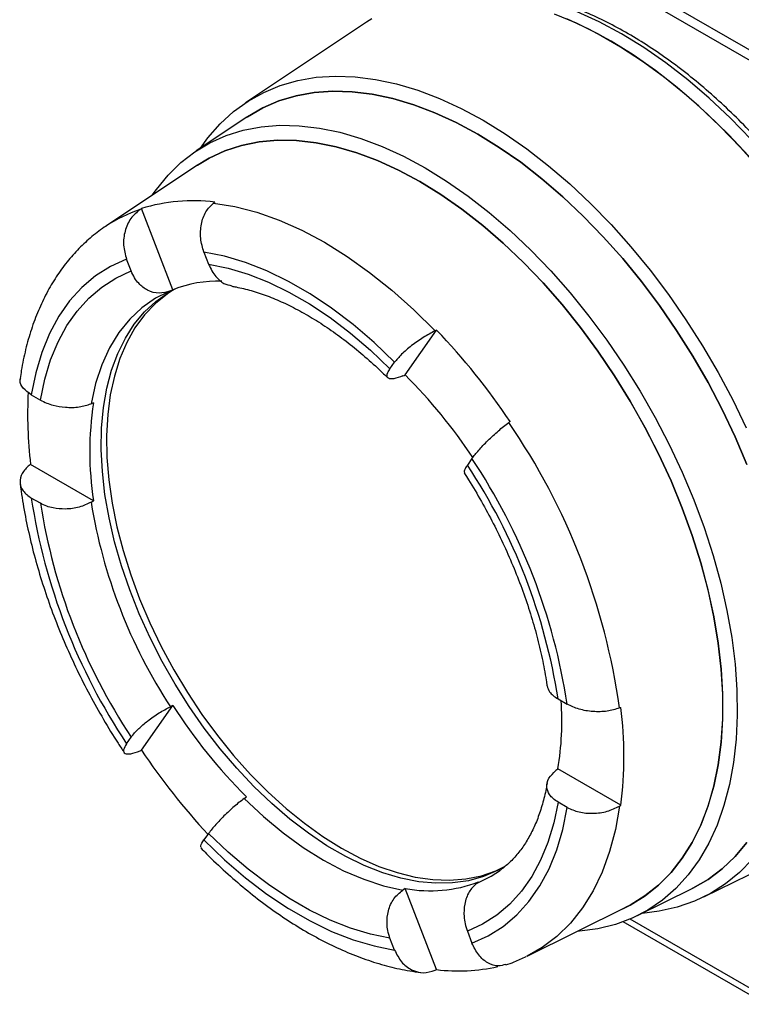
# Model space of a CAD drawing. Header units: inches. Extents: x -9.5 to 26.3, y -12.1 to 25.2.
# Tile 7 of 9: x 14.3 to 19.2, y 14 to 20.5. Entities that reach past the tile are written whole.
import ezdxf

# ---------------------------------------------------------------- set-up
doc = ezdxf.new("R2010")
doc.units = ezdxf.units.IN
doc.header["$MEASUREMENT"] = 0

msp = doc.modelspace()

# ---------------------------------------------------------------- linework, layer by layer
at = {"color": 7, "linetype": 'Continuous', "lineweight": 25}
for p, q in [((20.3657, 19.6717), (15.5362, 22.4598)), ((20.3414, 19.6176), (15.5119, 22.4056)), ((16.6555, 20.5244), (15.8471, 19.9858)), ((15.8567, 19.8902), (15.5181, 19.6646)), ((15.5278, 19.5699), (14.9154, 19.162)), ((15.363, 18.7374), (15.1529, 19.279)), ((15.0841, 18.8629), (15.0535, 18.9418)), ((15.5702, 18.988), (15.6008, 18.9091)), ((16.9134, 18.169), (17.1235, 18.468)), ((16.812, 18.2099), (16.8426, 18.2535)), ((14.4173, 18.0366), (14.4785, 18.0012)), ((14.8328, 17.3297), (14.4125, 17.5723)), ((17.3593, 17.6107), (17.3287, 17.5671)), ((14.4785, 17.3123), (14.4173, 17.3476)), ((17.9342, 16.0063), (17.9955, 15.9709)), ((15.1529, 15.6641), (15.363, 15.9631)), ((15.0535, 15.7078), (15.0841, 15.7514)), ((18.3538, 15.2971), (17.9335, 15.5397)), ((17.9955, 15.282), (17.9342, 15.3173)), ((15.6008, 15.1087), (15.5702, 15.0651)), ((18.9074, 14.6846), (19.7781, 15.1153)), ((17.1235, 14.1998), (16.9134, 14.7415)), ((18.4648, 14.5603), (18.8294, 14.7408)), ((17.7281, 14.2898), (18.3876, 14.6161)), ((19.3199, 14.015), (18.4149, 14.5374)), ((19.3236, 13.9683), (18.3693, 14.5192)), ((16.8426, 14.3305), (16.812, 14.4095)), ((17.3287, 14.4557), (17.3593, 14.3767)), ((17.7281, 14.2898), (17.7234, 14.2875))]:
    msp.add_line(p, q, dxfattribs=at)
at = {"color": 7, "linetype": 'Continuous', "lineweight": 25, "flags": 128}
for points in [[(17.909, 20.5804), (18.0555, 20.5186), (18.2029, 20.4449), (18.3507, 20.3595), (18.4982, 20.263), (18.6447, 20.1556), (18.7895, 20.038), (18.9321, 19.9105), (19.0716, 19.7738), (19.2077, 19.6286)], [(19.2238, 19.741), (19.0856, 19.8828), (18.944, 20.0155), (18.7999, 20.1387), (18.6537, 20.2518), (18.5061, 20.3542), (18.3579, 20.4456), (18.2098, 20.5253), (18.0622, 20.5932)], [(16.6911, 20.5471), (16.6555, 20.5244)], [(20.4578, 16.988), (20.4299, 17.1722), (20.3924, 17.3595), (20.3453, 17.549), (20.2889, 17.7399), (20.2234, 17.9313), (20.1492, 18.1223), (20.0665, 18.3121), (19.9758, 18.4999), (19.8774, 18.6847), (19.7718, 18.8658), (19.6594, 19.0424), (19.5408, 19.2136), (19.4166, 19.3787), (19.2871, 19.5369), (19.1532, 19.6875), (19.0152, 19.8299), (18.874, 19.9634), (18.73, 20.0873), (18.584, 20.2013), (18.4366, 20.3046), (18.2885, 20.3969), (18.1403, 20.4778), (17.9927, 20.5469)], [(15.5463, 19.6834), (15.5961, 19.7518), (15.6777, 19.845), (15.7672, 19.9269), (15.8644, 19.9971), (15.9687, 20.0553), (16.0797, 20.1013), (16.1968, 20.1347), (16.3197, 20.1556), (16.4476, 20.1637), (16.58, 20.1591), (16.7163, 20.1418), (16.8558, 20.1118), (16.9981, 20.0692), (17.1423, 20.0144), (17.2878, 19.9475), (17.434, 19.8688)], [(17.3982, 19.7765), (17.2547, 19.8538), (17.1118, 19.9193), (16.9702, 19.9728), (16.8307, 20.0141), (16.6937, 20.043), (16.5601, 20.0593), (16.4304, 20.0629), (16.3052, 20.0539), (16.1851, 20.0323), (16.0706, 19.9981), (15.9624, 19.9516), (15.8608, 19.8929), (15.8493, 19.8852)], [(15.8567, 19.8902), (15.8608, 19.8929), (15.9624, 19.9516), (16.0706, 19.9981), (16.1851, 20.0322), (16.3052, 20.0539), (16.4304, 20.0629), (16.5601, 20.0592), (16.6938, 20.0429), (16.8307, 20.0141), (16.9702, 19.9728), (17.1118, 19.9192), (17.2547, 19.8537), (17.3982, 19.7765)], [(17.434, 19.8688), (17.5802, 19.7787), (17.7257, 19.6776), (17.8699, 19.5659), (18.0122, 19.4442), (18.1517, 19.3131), (18.288, 19.1731), (18.4204, 19.0248), (18.5484, 18.869), (18.6712, 18.7063), (18.7883, 18.5376), (18.8993, 18.3635), (19.0037, 18.1848), (19.1008, 18.0024), (19.1903, 17.8171)], [(15.225, 19.3682), (15.2524, 19.4074), (15.33, 19.5025), (15.4158, 19.5865), (15.5094, 19.6587), (15.6103, 19.719), (15.7181, 19.7671), (15.8321, 19.8026), (15.952, 19.8254), (16.0771, 19.8355), (16.2067, 19.8328), (16.3404, 19.8172), (16.4775, 19.7889), (16.6172, 19.748), (16.7591, 19.6947), (16.9022, 19.6292), (17.0461, 19.5519)], [(17.0107, 19.4608), (16.8695, 19.5366), (16.729, 19.6006), (16.5899, 19.6526), (16.4529, 19.6923), (16.3185, 19.7194), (16.1875, 19.7339), (16.0605, 19.7357), (15.9382, 19.7248), (15.8211, 19.7012), (15.7098, 19.665), (15.6048, 19.6165), (15.5085, 19.5571)], [(15.5278, 19.5699), (15.6049, 19.6162), (15.7099, 19.6648), (15.8212, 19.7009), (15.9383, 19.7245), (16.0606, 19.7355), (16.1876, 19.7337), (16.3186, 19.7192), (16.4529, 19.692), (16.59, 19.6524), (16.7291, 19.6004), (16.8696, 19.5363), (17.0107, 19.4605)], [(17.3982, 19.7765), (17.5418, 19.688), (17.6847, 19.5885), (17.8262, 19.4786), (17.9658, 19.3588), (18.1027, 19.2296), (18.2363, 19.0916), (18.366, 18.9455), (18.4912, 18.7919), (18.6114, 18.6316), (18.7258, 18.4653), (18.8341, 18.2938), (18.9356, 18.1178), (19.03, 17.9383), (19.1168, 17.756), (19.1956, 17.5719)], [(19.1956, 17.5719), (19.1169, 17.7561), (19.0301, 17.9383), (18.9357, 18.1178), (18.8341, 18.2938), (18.7258, 18.4653), (18.6114, 18.6316), (18.4913, 18.7919), (18.366, 18.9455), (18.2363, 19.0916), (18.1027, 19.2296), (17.9658, 19.3588), (17.8262, 19.4787), (17.6847, 19.5886), (17.5418, 19.688), (17.3982, 19.7765)], [(17.0461, 19.5519), (17.1899, 19.4631), (17.3331, 19.3633), (17.4749, 19.2529), (17.6147, 19.1324), (17.7517, 19.0025), (17.8854, 18.8637), (18.0151, 18.7167), (18.1402, 18.5622), (18.2601, 18.401), (18.3741, 18.2337), (18.4819, 18.0613), (18.5828, 17.8845), (18.6764, 17.7042), (18.7622, 17.5212), (18.8398, 17.3364), (18.9089, 17.1507), (18.9691, 16.965), (19.0201, 16.7801), (19.0618, 16.5969), (19.0938, 16.4164), (19.1161, 16.2393), (19.1285, 16.0665), (19.131, 15.8989), (19.1235, 15.7372), (19.1062, 15.5822), (19.079, 15.4346), (19.0421, 15.2952), (18.9958, 15.1646), (18.9401, 15.0435), (18.8754, 14.9323), (18.802, 14.8317), (18.7203, 14.7421), (18.6305, 14.664), (18.5332, 14.5976), (18.4288, 14.5434), (18.3178, 14.5016), (18.2008, 14.4724), (18.0783, 14.456), (18.0615, 14.4547)], [(18.3668, 14.6058), (18.4167, 14.6308), (18.5148, 14.6914), (18.6056, 14.764), (18.6886, 14.848), (18.7635, 14.9432), (18.8298, 15.0489), (18.8873, 15.1648), (18.9356, 15.2902), (18.9745, 15.4245), (19.0039, 15.5671), (19.0236, 15.7173), (19.0334, 15.8744), (19.0334, 16.0375), (19.0236, 16.2059), (19.0039, 16.3788), (18.9745, 16.5553), (18.9356, 16.7346), (18.8873, 16.9158), (18.8298, 17.098), (18.7635, 17.2803), (18.6886, 17.4619), (18.6056, 17.6418), (18.5148, 17.8192), (18.4167, 17.9932), (18.3117, 18.163), (18.2004, 18.3277), (18.0833, 18.4865), (17.9609, 18.6387), (17.8339, 18.7835), (17.703, 18.9202), (17.5686, 19.0482), (17.4315, 19.1668), (17.2924, 19.2754), (17.1519, 19.3736), (17.0107, 19.4608)], [(17.0107, 19.4605), (17.1519, 19.3734), (17.2924, 19.2752), (17.4315, 19.1666), (17.5685, 19.048), (17.7029, 18.92), (17.8339, 18.7833), (17.9608, 18.6385), (18.0831, 18.4864), (18.2003, 18.3275), (18.3116, 18.1629), (18.4165, 17.9931), (18.5147, 17.8191), (18.6055, 17.6418), (18.6885, 17.4619), (18.7633, 17.2803), (18.8297, 17.098), (18.8871, 16.9158), (18.9354, 16.7347), (18.9744, 16.5554), (19.0037, 16.3789), (19.0234, 16.206), (19.0332, 16.0376), (19.0332, 15.8745), (19.0234, 15.7175), (19.0037, 15.5673), (18.9744, 15.4247), (18.9354, 15.2904), (18.8871, 15.165), (18.8297, 15.0491), (18.7633, 14.9434), (18.6885, 14.8483), (18.6055, 14.7642), (18.5147, 14.6917), (18.4165, 14.631), (18.3876, 14.6161)], [(15.6345, 19.3167), (15.7772, 19.2931), (15.9233, 19.2548), (16.0721, 19.2021), (16.2226, 19.1351), (16.3739, 19.0544), (16.5253, 18.9604), (16.6758, 18.8536), (16.8245, 18.7346), (16.9706, 18.6042), (17.1133, 18.4631)], [(15.0535, 18.9418), (14.9457, 18.893), (14.846, 18.83), (14.7548, 18.7532), (14.6729, 18.6632), (14.6007, 18.5604), (14.5387, 18.4457), (14.4872, 18.3195), (14.4467, 18.1829), (14.4173, 18.0366)], [(16.8426, 18.2535), (16.7055, 18.3849), (16.5652, 18.5053), (16.4226, 18.6141), (16.2786, 18.7105), (16.1342, 18.7938), (15.9902, 18.8637), (15.8476, 18.9195), (15.7073, 18.9611), (15.5702, 18.988)], [(14.4785, 18.0012), (14.5072, 18.1398), (14.5463, 18.2693), (14.5956, 18.389), (14.6547, 18.498), (14.7234, 18.5957), (14.8012, 18.6815), (14.8876, 18.755), (14.9821, 18.8155), (15.0841, 18.8629)], [(15.6008, 18.9091), (15.7315, 18.8825), (15.8651, 18.8424), (16.0008, 18.7888), (16.1377, 18.7222), (16.2751, 18.6428), (16.412, 18.5514), (16.5477, 18.4483), (16.6813, 18.3342), (16.812, 18.2099)], [(17.5638, 14.8795), (17.5303, 14.8613), (17.4361, 14.8211), (17.3357, 14.7934), (17.2297, 14.7784), (17.1189, 14.7762), (17.0038, 14.7868), (16.8852, 14.8102), (16.764, 14.8461), (16.6407, 14.8945), (16.5163, 14.9548), (16.3915, 15.0269), (16.267, 15.1102), (16.1438, 15.2041), (16.0225, 15.3082), (15.904, 15.4217), (15.7889, 15.544), (15.678, 15.6742), (15.5721, 15.8115), (15.4717, 15.9551), (15.3775, 16.1041), (15.2901, 16.2575), (15.2101, 16.4143), (15.1379, 16.5735), (15.0741, 16.7343), (15.019, 16.8954), (14.9729, 17.0559), (14.9363, 17.2149), (14.9092, 17.3712), (14.8919, 17.524), (14.8844, 17.6721), (14.8869, 17.8148), (14.8993, 17.9511), (14.9215, 18.0801), (14.9534, 18.201), (14.9948, 18.3131), (15.0454, 18.4156), (15.1049, 18.508), (15.173, 18.5895), (15.2491, 18.6598), (15.3329, 18.7183), (15.3779, 18.7432)], [(15.3618, 18.7347), (15.3255, 18.7109), (15.2454, 18.6465), (15.1733, 18.5705), (15.1094, 18.4835), (15.0543, 18.386), (15.0083, 18.2786), (14.9716, 18.162), (14.9445, 18.037), (14.9272, 17.9042), (14.9198, 17.7646), (14.9223, 17.6191), (14.9346, 17.4685), (14.9569, 17.3139), (14.9888, 17.1561), (15.0302, 16.9962), (15.0808, 16.8352), (15.1403, 16.6742), (15.2083, 16.5141), (15.2845, 16.3559), (15.3683, 16.2007), (15.4591, 16.0494), (15.5565, 15.903), (15.6597, 15.7624), (15.7682, 15.6286), (15.8813, 15.5022), (15.9982, 15.3843), (16.1182, 15.2754), (16.2406, 15.1763), (16.3645, 15.0876), (16.4892, 15.0098)], [(15.3459, 18.7298), (15.3555, 18.7341), (15.363, 18.7374)], [(15.3237, 18.7204), (15.2469, 18.681), (15.1561, 18.6181), (15.0742, 18.5414), (15.0018, 18.4517), (14.9393, 18.3495), (14.8874, 18.2357), (14.8462, 18.1109), (14.8163, 17.9763)], [(16.8974, 18.1623), (16.9064, 18.1661), (16.9134, 18.169)], [(14.8328, 17.983), (14.8235, 17.9792), (14.8163, 17.9763)], [(14.8163, 17.3199), (14.8255, 17.3254), (14.8328, 17.3297)], [(15.363, 15.9631), (15.3534, 15.9585), (15.3459, 15.9548)], [(17.9335, 15.5397), (17.9255, 15.5335), (17.9193, 15.5286)], [(15.8381, 15.3425), (15.8464, 15.3488), (15.8529, 15.3537)], [(15.8381, 15.3425), (15.9671, 15.222), (16.099, 15.1128), (16.2329, 15.0155), (16.3678, 14.931), (16.5026, 14.8598), (16.6365, 14.8025), (16.7684, 14.7595), (16.8974, 14.731)], [(17.9342, 15.3173), (17.9056, 15.1787), (17.8665, 15.0492), (17.8172, 14.9296), (17.7581, 14.8206), (17.6894, 14.7229), (17.6116, 14.637), (17.5252, 14.5636), (17.4307, 14.503), (17.3287, 14.4557)], [(17.3593, 14.3767), (17.467, 14.4256), (17.5668, 14.4886), (17.6579, 14.5653), (17.7399, 14.6554), (17.8121, 14.7581), (17.8741, 14.8729), (17.9256, 14.999), (17.9661, 15.1357), (17.9955, 15.282)], [(18.344, 15.2911), (18.3167, 15.1348), (18.2782, 14.9879), (18.2286, 14.8512), (18.1683, 14.7256), (18.0976, 14.6117), (18.017, 14.5102), (17.9268, 14.4218), (17.8276, 14.3468), (17.7281, 14.2898)], [(15.5702, 15.0651), (15.7073, 14.9337), (15.8476, 14.8132), (15.9902, 14.7044), (16.1342, 14.6081), (16.2786, 14.5247), (16.4226, 14.4549), (16.5652, 14.399), (16.7055, 14.3575), (16.8426, 14.3305)], [(16.812, 14.4095), (16.6813, 14.436), (16.5477, 14.4762), (16.412, 14.5298), (16.2751, 14.5964), (16.1377, 14.6757), (16.0008, 14.7672), (15.8651, 14.8703), (15.7315, 14.9843), (15.6008, 15.1087)], [(16.4892, 15.0098), (16.614, 14.9436), (16.7379, 14.8892), (16.8602, 14.847), (16.9803, 14.8173), (17.0972, 14.8003), (17.2102, 14.7961), (17.3187, 14.8047), (17.422, 14.8261), (17.5194, 14.8601), (17.5813, 14.89)], [(18.8214, 14.7368), (18.8341, 14.743), (18.9357, 14.8017), (19.0301, 14.8722), (19.1169, 14.9543), (19.1956, 15.0475)], [(19.1956, 15.0475), (19.1168, 14.9543), (19.03, 14.8722), (18.9356, 14.8017), (18.8341, 14.7431), (18.8294, 14.7408)], [(19.2321, 14.9362), (19.1465, 14.8486), (19.0532, 14.7725), (18.9524, 14.7082), (18.8447, 14.6561), (18.7305, 14.6164), (18.6104, 14.5892), (18.4951, 14.5753)], [(17.3896, 14.775), (17.4886, 14.8239), (17.5499, 14.8641)], [(16.9134, 14.7415), (16.9044, 14.7356), (16.8974, 14.731)], [(17.3896, 14.775), (17.3973, 14.7808), (17.4033, 14.7853)]]:
    msp.add_lwpolyline(points, dxfattribs=at)
at = {"color": 7, "linetype": 'Continuous', "lineweight": 25}
for centre, radius, start, end in [((15.4971, 18.1909), 1.1413, 82.66535, 107.55369), ((15.4389, 18.3759), 0.9444, 108.24211, 123.65912), ((15.6728, 17.9485), 0.8476, 88.85935, 111.4391), ((13.8467, 15.3322), 4.5355, 33.8495, 43.73965), ((14.3957, 15.6447), 3.5652, 33.59916, 45.07484), ((17.1973, 17.9071), 2.8048, 177.01643, 186.85436), ((16.9002, 17.6563), 2.093, 171.02234, 188.97766), ((13.9642, 15.3432), 4.4211, 7.83944, 34.57192), ((14.0763, 15.4073), 3.9042, 8.82468, 33.58668), ((13.9879, 15.3593), 4.054, 8.67673, 33.73463), ((18.4249, 17.9592), 4.054, 188.67673, 213.73463), ((18.3365, 17.9112), 3.9042, 188.82468, 213.58668), ((18.2983, 17.8856), 3.5277, 189.2279, 213.18346), ((16.0149, 15.8558), 1.9445, 350.64563, 4.09515), ((18.383, 17.8891), 3.5819, 212.52829, 225.06085), ((15.726, 15.6237), 2.648, 352.91497, 7.08503), ((18.9373, 18.2035), 4.5575, 213.8618, 222.86516), ((17.0806, 15.6331), 0.9072, 259.38115, 290.83788), ((17.2687, 15.3754), 1.1845, 262.96007, 282.8231)]:
    msp.add_arc(centre, radius, start, end, dxfattribs=at)
for centre, major_axis, ratio, start_param, end_param in [((40.9372, 31.7888), (35.5663, 22.0249), 0.087646, 2.306277, 2.306606), ((44.4329, 32.1014), (41.4131, 22.5268), 0.078461, 2.312515, 2.312844), ((44.4329, 29.7707), (41.4479, 18.669), 0.026336, 2.278209, 2.278538), ((40.9372, 34.1194), (35.6159, 25.9256), 0.017225, 2.2722, 2.272529), ((42.6851, 34.2757), (38.5735, 26.0658), 0.060191, 2.351908, 2.352237), ((42.6851, 29.6145), (38.5898, 18.2607), 0.060057, 4.001767, 4.002095), ((44.4329, 29.7707), (41.4479, 18.669), 0.026336, 3.915827, 3.916156), ((42.6851, 34.2757), (38.5735, 26.0658), 0.060191, 3.989526, 3.989855), ((44.4329, 32.1014), (41.4131, 22.5268), 0.078461, 3.950133, 3.950462)]:
    msp.add_ellipse(centre, major_axis=major_axis, ratio=ratio, start_param=start_param, end_param=end_param, dxfattribs=at)
for points, knots in [([(20.5811, 16.7769), (20.58, 16.8109), (20.5769, 16.9001), (20.5619, 17.0492), (20.5372, 17.2229), (20.5035, 17.3994), (20.4613, 17.5778), (20.4106, 17.7574), (20.3519, 17.9375), (20.2852, 18.1174), (20.2108, 18.2964), (20.1292, 18.4739), (20.0405, 18.6491), (19.9451, 18.8213), (19.8435, 18.9898), (19.736, 19.154), (19.623, 19.3133), (19.505, 19.467), (19.3824, 19.6145), (19.2557, 19.7552), (19.1254, 19.8886), (18.992, 20.0141), (18.856, 20.1313), (18.7178, 20.2396), (18.5781, 20.3385), (18.4373, 20.4278), (18.296, 20.5069), (18.1548, 20.5756), (18.0141, 20.6335), (17.8745, 20.6803), (17.7367, 20.7157), (17.6012, 20.7397), (17.4687, 20.7519), (17.3396, 20.7527), (17.2151, 20.741), (17.1202, 20.725), (17.0687, 20.709), (17.0554, 20.7049)], [0, 0, 0, 0, 0.018134, 0.047646, 0.077148, 0.106638, 0.136116, 0.165582, 0.195036, 0.224481, 0.253917, 0.283348, 0.312774, 0.342199, 0.371622, 0.401048, 0.430476, 0.459909, 0.48935, 0.5188, 0.548261, 0.577735, 0.607223, 0.636727, 0.666247, 0.695783, 0.725333, 0.754893, 0.784456, 0.814007, 0.843532, 0.873008, 0.902411, 0.931714, 0.960892, 0.989929, 1, 1, 1, 1]), ([(15.1432, 19.2728), (15.1212, 19.2545), (15.0772, 19.2179), (15.0392, 19.1311), (15.0276, 19.0339), (15.0449, 18.9726), (15.0535, 18.9418)], [0, 0, 0, 0, 0.2504384, 0.4997813, 0.7492809, 1, 1, 1, 1]), ([(15.5702, 18.988), (15.5611, 19.0187), (15.5431, 19.08), (15.549, 19.1766), (15.5786, 19.2627), (15.6159, 19.2987), (15.6345, 19.3167)], [0, 0, 0, 0, 0.250507, 0.499905, 0.749464, 1, 1, 1, 1]), ([(14.9167, 19.1628), (14.9167, 19.1628), (14.883, 19.1429), (14.8215, 19.0934), (14.7337, 19.0143), (14.6542, 18.9241), (14.5822, 18.8249), (14.5183, 18.7165), (14.4627, 18.5992), (14.4156, 18.4735), (14.3778, 18.3396), (14.3546, 18.2296), (14.3452, 18.1637), (14.3428, 18.1464)], [0, 0, 0, 0, 0.000239, 0.103811, 0.207484, 0.311699, 0.416825, 0.523124, 0.630724, 0.739614, 0.84966, 0.960644, 1, 1, 1, 1]), ([(15.3459, 18.7298), (15.3209, 18.7224), (15.2704, 18.7074), (15.1944, 18.7289), (15.1406, 18.7707), (15.1049, 18.8169), (15.0912, 18.8471), (15.0841, 18.8629)], [0, 0, 0, 0, 0.247171, 0.499063, 0.725049, 0.856462, 1, 1, 1, 1]), ([(15.6008, 18.9091), (15.6078, 18.8933), (15.6211, 18.863), (15.6547, 18.817), (15.6995, 18.7762), (15.7382, 18.7682), (15.756, 18.7646)], [0, 0, 0, 0, 0.2068594, 0.3962668, 0.7220502, 1, 1, 1, 1]), ([(15.7551, 18.7612), (15.7648, 18.7596), (15.8072, 18.7527), (15.8854, 18.7333), (15.9908, 18.6986), (16.0992, 18.6535), (16.2096, 18.5983), (16.3215, 18.5331), (16.4343, 18.4581), (16.5471, 18.3737), (16.6593, 18.28), (16.7427, 18.2037), (16.7883, 18.1584), (16.7976, 18.1493)], [0, 0, 0, 0, 0.031429, 0.137013, 0.241944, 0.346383, 0.450637, 0.554874, 0.659202, 0.7637, 0.868403, 0.97332, 1, 1, 1, 1]), ([(17.1133, 18.4631), (17.0872, 18.4494), (17.035, 18.422), (16.9547, 18.3653), (16.8848, 18.3055), (16.8567, 18.2708), (16.8426, 18.2535)], [0, 0, 0, 0, 0.250438, 0.499781, 0.749281, 1, 1, 1, 1]), ([(16.8974, 18.1623), (16.8763, 18.1548), (16.8338, 18.1395), (16.798, 18.1432), (16.7897, 18.1614), (16.796, 18.1848), (16.8065, 18.2013), (16.812, 18.2099)], [0, 0, 0, 0, 0.247171, 0.499063, 0.725049, 0.856462, 1, 1, 1, 1]), ([(14.4173, 18.0366), (14.3976, 18.0508), (14.3584, 18.0792), (14.3367, 18.1198), (14.3444, 18.1409), (14.3462, 18.1458)], [0, 0, 0, 0, 0.435123, 0.86832, 1, 1, 1, 1]), ([(14.4785, 18.0012), (14.4919, 17.9943), (14.5174, 17.9811), (14.5731, 17.9632), (14.6475, 17.9509), (14.7396, 17.9522), (14.7909, 17.9683), (14.8163, 17.9763)], [0, 0, 0, 0, 0.143486, 0.274867, 0.500843, 0.752763, 1, 1, 1, 1]), ([(17.3593, 17.6107), (17.373, 17.6285), (17.4003, 17.6642), (17.4644, 17.731), (17.5364, 17.7981), (17.5818, 17.834), (17.6046, 17.8519)], [0, 0, 0, 0, 0.250507, 0.499905, 0.749464, 1, 1, 1, 1]), ([(14.4039, 17.5657), (14.3856, 17.5482), (14.349, 17.5132), (14.3364, 17.4514), (14.3568, 17.3921), (14.3971, 17.3625), (14.4173, 17.3476)], [0, 0, 0, 0, 0.250438, 0.499781, 0.749281, 1, 1, 1, 1]), ([(17.3287, 17.5671), (17.3231, 17.5588), (17.3126, 17.5428), (17.3043, 17.5244), (17.3077, 17.52), (17.3095, 17.5176)], [0, 0, 0, 0, 0.341904, 0.654963, 1, 1, 1, 1]), ([(17.3066, 17.5158), (17.3168, 17.4999), (17.357, 17.4373), (17.4233, 17.3251), (17.5027, 17.1782), (17.5755, 17.0289), (17.6414, 16.878), (17.6999, 16.7265), (17.7509, 16.5752), (17.794, 16.4251), (17.829, 16.2772), (17.8499, 16.167), (17.8585, 16.1067), (17.8604, 16.0937)], [0, 0, 0, 0, 0.035472, 0.139792, 0.244133, 0.348445, 0.452691, 0.556837, 0.660849, 0.764696, 0.868346, 0.971773, 1, 1, 1, 1]), ([(14.3428, 17.4457), (14.345, 17.4281), (14.3539, 17.355), (14.3762, 17.2245), (14.413, 17.0539), (14.4587, 16.8823), (14.5126, 16.7103), (14.5747, 16.5386), (14.6446, 16.368), (14.722, 16.1992), (14.8065, 16.0328), (14.8979, 15.8697), (14.9754, 15.7422), (15.0233, 15.6702), (15.0368, 15.6498)], [0, 0, 0, 0, 0.029766, 0.123569, 0.217246, 0.3108, 0.404239, 0.497575, 0.590826, 0.684011, 0.777153, 0.870272, 0.963392, 1, 1, 1, 1]), ([(14.8163, 17.3199), (14.7909, 17.3077), (14.7397, 17.283), (14.6476, 17.2709), (14.5731, 17.2777), (14.5174, 17.2926), (14.4919, 17.3055), (14.4785, 17.3123)], [0, 0, 0, 0, 0.247171, 0.499063, 0.725049, 0.856462, 1, 1, 1, 1]), ([(17.8616, 16.094), (17.8654, 16.0803), (17.8716, 16.058), (17.9, 16.0285), (17.9225, 16.0139), (17.9342, 16.0063)], [0, 0, 0, 0, 0.429826, 0.702342, 1, 1, 1, 1]), ([(18.344, 15.9463), (18.3175, 15.9379), (18.2647, 15.9214), (18.1673, 15.9196), (18.0712, 15.9352), (18.0208, 15.959), (17.9955, 15.9709)], [0, 0, 0, 0, 0.250438, 0.499781, 0.749281, 1, 1, 1, 1]), ([(15.0841, 15.7514), (15.0912, 15.7607), (15.1048, 15.7785), (15.1406, 15.815), (15.1944, 15.8615), (15.2704, 15.915), (15.3209, 15.9417), (15.3459, 15.9548)], [0, 0, 0, 0, 0.143486, 0.274867, 0.500843, 0.752763, 1, 1, 1, 1]), ([(15.0535, 15.7078), (15.0448, 15.6929), (15.0276, 15.6631), (15.0392, 15.64), (15.0772, 15.6363), (15.1212, 15.6521), (15.1432, 15.6601)], [0, 0, 0, 0, 0.250507, 0.499905, 0.749464, 1, 1, 1, 1]), ([(17.9342, 15.3173), (17.9224, 15.3251), (17.8998, 15.34), (17.8714, 15.3736), (17.8548, 15.4193), (17.8665, 15.4779), (17.9018, 15.5118), (17.9193, 15.5286)], [0, 0, 0, 0, 0.143486, 0.274867, 0.500843, 0.752763, 1, 1, 1, 1]), ([(17.8612, 15.4433), (17.8592, 15.4318), (17.8508, 15.3833), (17.8309, 15.3034), (17.7992, 15.2075), (17.761, 15.1206), (17.7168, 15.0425), (17.6667, 14.9733), (17.6121, 14.9134), (17.5717, 14.8816), (17.5519, 14.866)], [0, 0, 0, 0, 0.041688, 0.175515, 0.309575, 0.444474, 0.580895, 0.719772, 0.862254, 1, 1, 1, 1]), ([(15.8381, 15.3425), (15.8163, 15.3253), (15.7723, 15.2907), (15.7044, 15.2271), (15.6547, 15.1754), (15.6211, 15.1363), (15.6078, 15.1182), (15.6008, 15.1087)], [0, 0, 0, 0, 0.247171, 0.499063, 0.725049, 0.856462, 1, 1, 1, 1]), ([(17.9955, 15.282), (18.0207, 15.2706), (18.0711, 15.2478), (18.1672, 15.2399), (18.2646, 15.2527), (18.3175, 15.2783), (18.344, 15.2911)], [0, 0, 0, 0, 0.250507, 0.499905, 0.749464, 1, 1, 1, 1]), ([(15.5518, 15.014), (15.5494, 15.017), (15.5437, 15.024), (15.5605, 15.05), (15.5702, 15.0651)], [0, 0, 0, 0, 0.422344, 1, 1, 1, 1]), ([(15.5495, 15.0118), (15.562, 14.9989), (15.6161, 14.9433), (15.7143, 14.8506), (15.8449, 14.7372), (15.9784, 14.6328), (16.114, 14.5377), (16.2514, 14.4524), (16.3899, 14.3774), (16.5291, 14.3132), (16.6682, 14.2601), (16.8066, 14.219), (16.9232, 14.1933), (16.9931, 14.1843), (17.0177, 14.1811)], [0, 0, 0, 0, 0.027731, 0.119495, 0.211406, 0.303477, 0.395712, 0.488105, 0.580626, 0.673216, 0.765746, 0.858062, 0.949964, 1, 1, 1, 1]), ([(16.812, 14.4095), (16.8065, 14.4261), (16.796, 14.458), (16.7897, 14.5202), (16.798, 14.5957), (16.8338, 14.6779), (16.8763, 14.7134), (16.8974, 14.731)], [0, 0, 0, 0, 0.1434861, 0.2748668, 0.5008434, 0.7527626, 1, 1, 1, 1]), ([(17.3896, 14.775), (17.3718, 14.7577), (17.3357, 14.7228), (17.308, 14.6413), (17.3038, 14.5662), (17.3123, 14.5042), (17.3231, 14.4723), (17.3287, 14.4557)], [0, 0, 0, 0, 0.247171, 0.499063, 0.725049, 0.856462, 1, 1, 1, 1]), ([(16.8426, 14.3305), (16.8567, 14.3027), (16.8847, 14.2473), (16.9546, 14.1944), (17.035, 14.1718), (17.0872, 14.1874), (17.1133, 14.1952)], [0, 0, 0, 0, 0.250507, 0.499905, 0.749464, 1, 1, 1, 1]), ([(17.5845, 14.2348), (17.5683, 14.2298), (17.5296, 14.2177), (17.4644, 14.2403), (17.4003, 14.2933), (17.373, 14.3489), (17.3593, 14.3767)], [0, 0, 0, 0, 0.191249, 0.460281, 0.729483, 1, 1, 1, 1]), ([(17.5854, 14.2314), (17.6041, 14.2377), (17.6511, 14.2536), (17.6954, 14.2752), (17.7221, 14.2881)], [0, 0, 0, 0, 0.399083, 1, 1, 1, 1])]:
    msp.add_open_spline(points, degree=3, knots=knots, dxfattribs=at)

doc.saveas('drawing.dxf')
